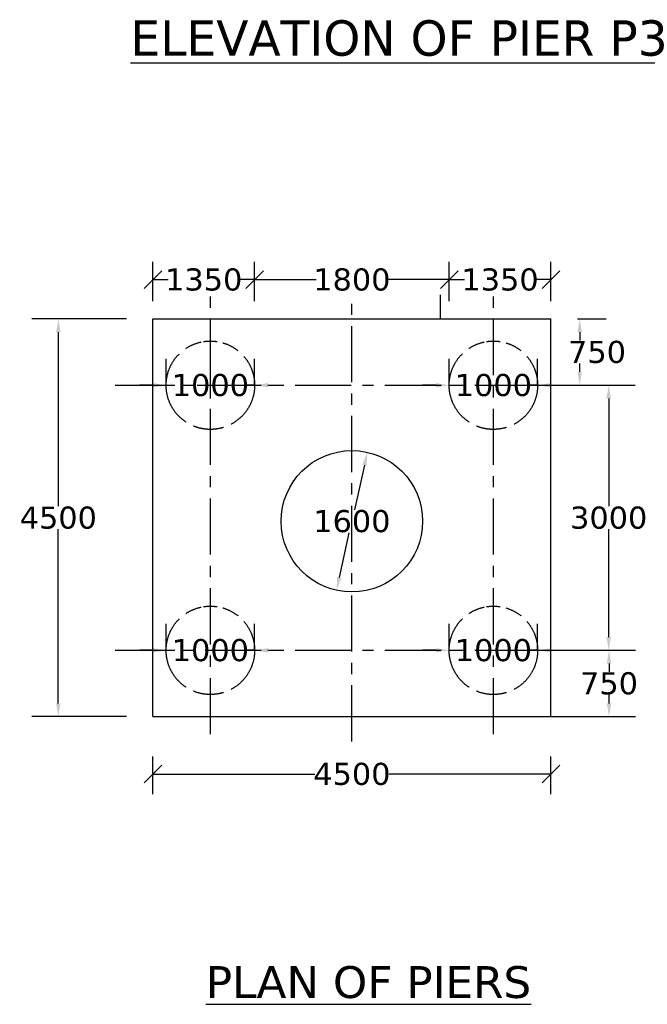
# Model space of a CAD drawing. Header units: millimetres. Extents: x -7746077780 to -3844657605, y -13315294818 to -6656873469.
# Tile 75 of 130: x -3871880774 to -3871873678, y -6657375269 to -6657364127. Entities that reach past the tile are written whole.
import ezdxf

# ---------------------------------------------------------------- set-up
doc = ezdxf.new("R2010")
doc.units = ezdxf.units.MM
doc.header["$MEASUREMENT"] = 0
doc.header["$PDMODE"] = 2
doc.linetypes.add('CENTER', pattern=[50.8, 31.75, -6.35, 6.35, -6.35])
doc.linetypes.add('DASHED2', pattern=[9.525, 6.35, -3.175])
doc.layers.add('TEX', color=6, linetype='Continuous')
doc.layers.add('TEXT', color=7, linetype='Continuous')
doc.styles.get("Standard").update_dxf_attribs({"font": 'verdana.ttf', "height": 250})
doc.dimstyles.new('Copy of ISO-25--------4', dxfattribs={"dimtxt": 200, "dimasz": 150, "dimexe": 300, "dimexo": 300, "dimgap": 0.02, "dimtad": 0, "dimtih": 1, "dimtoh": 1, "dimdec": 0, "dimlfac": 4, "dimdsep": 46, "dimtxsty": 'Standard', "dimcen": 150, "dimclrd": 1, "dimclre": 1, "dimclrt": 1, "dimadec": 0, "dimazin": 0, "dimtfac": 1, "dimtdec": 0, "dimtmove": 2, "dimatfit": 3, "dimfxl": 0, "dimarcsym": 0})
doc.dimstyles.new('ISO-25', dxfattribs={"dimtxt": 250, "dimasz": 200, "dimexe": 200, "dimexo": 200, "dimgap": 0.02, "dimtad": 0, "dimtih": 1, "dimtoh": 1, "dimdec": 0, "dimdsep": 46, "dimtxsty": 'Standard', "dimblk": 'OBLIQUE', "dimcen": 150, "dimclrd": 1, "dimclre": 1, "dimclrt": 1, "dimadec": 0, "dimazin": 0, "dimtfac": 1, "dimtdec": 0, "dimtmove": 2, "dimatfit": 3, "dimldrblk": 'OBLIQUE', "dimfxl": 0, "dimarcsym": 0})

# ---------------------------------------------------------------- blocks, each defined once
blk = doc.blocks.new('_Oblique')
at = {"color": 0, "linetype": 'ByBlock', "lineweight": -2}
blk.add_line((-0.5, -0.5), (0.5, 0.5), dxfattribs=at)
blk = doc.blocks.new('*D1168')
at = {"layer": 'Defpoints', "color": 0, "ltscale": 20, "transparency": 16777216}
for p in [(-3871874768.478238, -6657372663.884971), (-3871879268.478238, -6657373093.187685), (-3871874768.478238, -6657373093.187684)]:
    blk.add_point(p, dxfattribs=at)
at = {"layer": 'TEX', "color": 1, "lineweight": -2, "ltscale": 20, "transparency": 16777216}
for p, q in [((-3871879268.478238, -6657372893.187685), (-3871879268.478238, -6657372463.884971)), ((-3871874768.478238, -6657372893.187684), (-3871874768.478238, -6657372463.884971)), ((-3871879268.478238, -6657372663.884971), (-3871877437.907237, -6657372663.884971)), ((-3871874768.478238, -6657372663.884971), (-3871876599.049238, -6657372663.884971))]:
    blk.add_line(p, q, dxfattribs=at)
at = {"layer": 'TEX', "color": 1, "lineweight": -2, "ltscale": 20, "transparency": 16777216, "xscale": 200, "yscale": 200, "zscale": 200, "rotation": 180}
blk.add_blockref('_Oblique', (-3871879268.478238, -6657372663.884971), dxfattribs=at)
at = {"layer": 'TEX', "color": 1, "lineweight": -2, "ltscale": 20, "transparency": 16777216, "xscale": 200, "yscale": 200, "zscale": 200}
blk.add_blockref('_Oblique', (-3871874768.478238, -6657372663.884971), dxfattribs=at)
at = {"layer": 'TEX', "color": 1, "ltscale": 20, "transparency": 16777216, "insert": (-3871877018.478238, -6657372663.884971), "char_height": 250, "attachment_point": 5}
blk.add_mtext('4500', dxfattribs=at)
blk = doc.blocks.new('*D1169')
at = {"layer": 'Defpoints', "color": 0, "ltscale": 20, "transparency": 16777216}
for p in [(-3871874768.478238, -6657367068.7163), (-3871875918.478236, -6657367513.56238), (-3871874768.478238, -6657367513.562377)]:
    blk.add_point(p, dxfattribs=at)
at = {"layer": 'TEX', "color": 1, "lineweight": -2, "ltscale": 20, "transparency": 16777216}
for p, q in [((-3871875918.478236, -6657367313.56238), (-3871875918.478236, -6657366868.7163)), ((-3871874768.478238, -6657367313.562377), (-3871874768.478238, -6657366868.7163)), ((-3871875918.478236, -6657367068.7163), (-3871875746.033496, -6657367068.7163)), ((-3871874768.478238, -6657367068.7163), (-3871874940.922978, -6657367068.7163))]:
    blk.add_line(p, q, dxfattribs=at)
at = {"layer": 'TEX', "color": 1, "lineweight": -2, "ltscale": 20, "transparency": 16777216, "xscale": 200, "yscale": 200, "zscale": 200, "rotation": 180}
blk.add_blockref('_Oblique', (-3871875918.478236, -6657367068.7163), dxfattribs=at)
at = {"layer": 'TEX', "color": 1, "lineweight": -2, "ltscale": 20, "transparency": 16777216, "xscale": 200, "yscale": 200, "zscale": 200}
blk.add_blockref('_Oblique', (-3871874768.478238, -6657367068.7163), dxfattribs=at)
at = {"layer": 'TEX', "color": 1, "ltscale": 20, "transparency": 16777216, "insert": (-3871875343.478237, -6657367068.7163), "char_height": 250, "attachment_point": 5}
blk.add_mtext('1350', dxfattribs=at)
blk = doc.blocks.new('*D1170')
at = {"layer": 'Defpoints', "color": 0, "ltscale": 20, "transparency": 16777216}
for p in [(-3871878118.478238, -6657367068.7163), (-3871878118.478238, -6657367513.56238), (-3871875918.478236, -6657367513.562378)]:
    blk.add_point(p, dxfattribs=at)
at = {"layer": 'TEX', "color": 1, "lineweight": -2, "ltscale": 20, "transparency": 16777216}
for p, q in [((-3871878118.478238, -6657367313.56238), (-3871878118.478238, -6657366868.7163)), ((-3871875918.478236, -6657367313.562378), (-3871875918.478236, -6657366868.7163)), ((-3871878118.478238, -6657367068.7163), (-3871877421.033496, -6657367068.7163)), ((-3871875918.478236, -6657367068.7163), (-3871876615.922978, -6657367068.7163))]:
    blk.add_line(p, q, dxfattribs=at)
at = {"layer": 'TEX', "color": 1, "lineweight": -2, "ltscale": 20, "transparency": 16777216, "xscale": 200, "yscale": 200, "zscale": 200, "rotation": 180}
blk.add_blockref('_Oblique', (-3871878118.478238, -6657367068.7163), dxfattribs=at)
at = {"layer": 'TEX', "color": 1, "lineweight": -2, "ltscale": 20, "transparency": 16777216, "xscale": 200, "yscale": 200, "zscale": 200}
blk.add_blockref('_Oblique', (-3871875918.478236, -6657367068.7163), dxfattribs=at)
at = {"layer": 'TEX', "color": 1, "ltscale": 20, "transparency": 16777216, "insert": (-3871877018.478237, -6657367068.7163), "char_height": 250, "attachment_point": 5}
blk.add_mtext('1800', dxfattribs=at)
blk = doc.blocks.new('*D1171')
at = {"color": 1, "lineweight": -2, "ltscale": 20, "transparency": 16777216}
for p, q in [((-3871879268.478238, -6657367313.562374), (-3871879268.478238, -6657366868.7163)), ((-3871878118.478238, -6657367313.56238), (-3871878118.478238, -6657366868.7163)), ((-3871879268.478238, -6657367068.7163), (-3871879096.033496, -6657367068.7163)), ((-3871878118.478238, -6657367068.7163), (-3871878290.922979, -6657367068.7163))]:
    blk.add_line(p, q, dxfattribs=at)
at = {"layer": 'Defpoints', "color": 0, "ltscale": 20, "transparency": 16777216}
for p in [(-3871879268.478238, -6657367068.7163), (-3871879268.478238, -6657367513.562374), (-3871878118.478238, -6657367513.56238)]:
    blk.add_point(p, dxfattribs=at)
at = {"color": 1, "lineweight": -2, "ltscale": 20, "transparency": 16777216, "xscale": 200, "yscale": 200, "zscale": 200, "rotation": 180}
blk.add_blockref('_Oblique', (-3871879268.478238, -6657367068.7163), dxfattribs=at)
at = {"color": 1, "lineweight": -2, "ltscale": 20, "transparency": 16777216, "xscale": 200, "yscale": 200, "zscale": 200}
blk.add_blockref('_Oblique', (-3871878118.478238, -6657367068.7163), dxfattribs=at)
at = {"color": 1, "ltscale": 20, "transparency": 16777216, "insert": (-3871878693.478238, -6657367068.7163), "char_height": 250, "attachment_point": 5}
blk.add_mtext('1350', dxfattribs=at)
blk = doc.blocks.new('*D1172')
at = {"layer": 'Defpoints', "color": 0, "ltscale": 20, "transparency": 16777216}
for p in [(-3871879118.478239, -6657368263.562371), (-3871878118.478238, -6657368263.562371), (-3871878118.478238, -6657368263.562371)]:
    blk.add_point(p, dxfattribs=at)
at = {"layer": 'TEX', "color": 1, "lineweight": -2, "ltscale": 20, "transparency": 16777216}
for p, q in [((-3871879118.478239, -6657368263.562371), (-3871879118.478239, -6657367963.562371)), ((-3871878118.478238, -6657368263.562371), (-3871878118.478238, -6657367963.562371)), ((-3871879268.478239, -6657368263.562371), (-3871879418.478239, -6657368263.562371)), ((-3871879118.478239, -6657368263.562371), (-3871879021.033497, -6657368263.562371)), ((-3871878118.478238, -6657368263.562371), (-3871878215.922979, -6657368263.562371)), ((-3871877968.478238, -6657368263.562371), (-3871877818.478238, -6657368263.562371))]:
    blk.add_line(p, q, dxfattribs=at)
at = {"layer": 'TEX', "color": 1, "ltscale": 20, "transparency": 16777216}
for points in [[(-3871879268.478239, -6657368238.562371), (-3871879268.478239, -6657368288.562371), (-3871879118.478239, -6657368263.562371)], [(-3871877968.478238, -6657368238.562371), (-3871877968.478238, -6657368288.562371), (-3871878118.478238, -6657368263.562371)]]:
    blk.add_solid(points, dxfattribs=at)
at = {"layer": 'TEX', "color": 1, "ltscale": 20, "transparency": 16777216, "insert": (-3871878618.478238, -6657368263.562371), "char_height": 250, "attachment_point": 5}
blk.add_mtext('1000', dxfattribs=at)
blk = doc.blocks.new('*D1173')
at = {"layer": 'Defpoints', "color": 0, "ltscale": 20, "transparency": 16777216}
for p in [(-3871875918.478236, -6657368263.562371), (-3871874918.478236, -6657368263.562371), (-3871874918.478236, -6657368263.562371)]:
    blk.add_point(p, dxfattribs=at)
at = {"layer": 'TEX', "color": 1, "lineweight": -2, "ltscale": 20, "transparency": 16777216}
for p, q in [((-3871875918.478236, -6657368263.562371), (-3871875918.478236, -6657367963.562371)), ((-3871874918.478236, -6657368263.562371), (-3871874918.478236, -6657367963.562371)), ((-3871876068.478236, -6657368263.562371), (-3871876218.478236, -6657368263.562371)), ((-3871875918.478236, -6657368263.562371), (-3871875821.033495, -6657368263.562371)), ((-3871874918.478236, -6657368263.562371), (-3871875015.922977, -6657368263.562371)), ((-3871874768.478236, -6657368263.562371), (-3871874618.478236, -6657368263.562371))]:
    blk.add_line(p, q, dxfattribs=at)
at = {"layer": 'TEX', "color": 1, "ltscale": 20, "transparency": 16777216}
for points in [[(-3871876068.478236, -6657368238.562371), (-3871876068.478236, -6657368288.562371), (-3871875918.478236, -6657368263.562371)], [(-3871874768.478236, -6657368238.562371), (-3871874768.478236, -6657368288.562371), (-3871874918.478236, -6657368263.562371)]]:
    blk.add_solid(points, dxfattribs=at)
at = {"layer": 'TEX', "color": 1, "ltscale": 20, "transparency": 16777216, "insert": (-3871875418.478236, -6657368263.562371), "char_height": 250, "attachment_point": 5}
blk.add_mtext('1000', dxfattribs=at)
blk = doc.blocks.new('*D1174')
at = {"layer": 'Defpoints', "color": 0, "ltscale": 20, "transparency": 16777216}
for p in [(-3871876844.120518, -6657369022.383669), (-3871877192.835963, -6657370583.920587)]:
    blk.add_point(p, dxfattribs=at)
at = {"layer": 'TEX', "color": 1, "lineweight": -2, "ltscale": 20, "transparency": 16777216}
for p, q in [((-3871876876.812591, -6657369168.777755), (-3871876989.415759, -6657369673.011241)), ((-3871877160.14389, -6657370437.526501), (-3871877047.540722, -6657369933.293015))]:
    blk.add_line(p, q, dxfattribs=at)
at = {"layer": 'TEX', "color": 1, "ltscale": 20, "transparency": 16777216}
for points in [[(-3871876901.211605, -6657369163.329076), (-3871876852.413577, -6657369174.226434), (-3871876844.120518, -6657369022.383669)], [(-3871877184.542905, -6657370432.077822), (-3871877135.744876, -6657370442.97518), (-3871877192.835963, -6657370583.920587)]]:
    blk.add_solid(points, dxfattribs=at)
at = {"layer": 'TEX', "color": 1, "ltscale": 20, "transparency": 16777216, "insert": (-3871877018.478239, -6657369803.152129), "char_height": 250, "attachment_point": 5}
blk.add_mtext('1600', dxfattribs=at)
blk = doc.blocks.new('*D1175')
at = {"layer": 'Defpoints', "color": 0, "ltscale": 20, "transparency": 16777216}
for p in [(-3871874768.478236, -6657367513.562374), (-3871875418.478236, -6657368263.562371), (-3871874442.814537, -6657368263.562371)]:
    blk.add_point(p, dxfattribs=at)
at = {"layer": 'TEX', "color": 1, "lineweight": -2, "ltscale": 20, "transparency": 16777216}
for p, q in [((-3871874468.478236, -6657367513.562374), (-3871874142.814537, -6657367513.562374)), ((-3871874442.814537, -6657367663.562374), (-3871874442.814537, -6657367758.421486)), ((-3871874442.814537, -6657368113.562371), (-3871874442.814537, -6657368018.703259)), ((-3871875118.478236, -6657368263.562371), (-3871874142.814537, -6657368263.562371))]:
    blk.add_line(p, q, dxfattribs=at)
at = {"layer": 'TEX', "color": 1, "ltscale": 20, "transparency": 16777216}
for points in [[(-3871874467.814537, -6657367663.562374), (-3871874417.814537, -6657367663.562374), (-3871874442.814537, -6657367513.562374)], [(-3871874467.814537, -6657368113.562371), (-3871874417.814537, -6657368113.562371), (-3871874442.814537, -6657368263.562371)]]:
    blk.add_solid(points, dxfattribs=at)
at = {"layer": 'TEX', "color": 1, "ltscale": 20, "transparency": 16777216, "insert": (-3871874246.645559, -6657367888.562373), "char_height": 250, "attachment_point": 5}
blk.add_mtext('750', dxfattribs=at)
blk = doc.blocks.new('*D1176')
at = {"layer": 'Defpoints', "color": 0, "ltscale": 20, "transparency": 16777216}
for p in [(-3871875418.478236, -6657368264.062371), (-3871875418.478236, -6657371263.562375), (-3871874114.844528, -6657371263.562375)]:
    blk.add_point(p, dxfattribs=at)
at = {"layer": 'TEX', "color": 1, "lineweight": -2, "ltscale": 20, "transparency": 16777216}
for p, q in [((-3871875118.478236, -6657368264.062371), (-3871873814.844528, -6657368264.062371)), ((-3871874114.844528, -6657368414.062371), (-3871874114.844528, -6657369633.587538)), ((-3871874114.844528, -6657371113.562375), (-3871874114.844528, -6657369894.037209)), ((-3871875118.478236, -6657371263.562375), (-3871873814.844528, -6657371263.562375))]:
    blk.add_line(p, q, dxfattribs=at)
at = {"layer": 'TEX', "color": 1, "ltscale": 20, "transparency": 16777216}
for points in [[(-3871874139.844528, -6657368414.062371), (-3871874089.844528, -6657368414.062371), (-3871874114.844528, -6657368264.062371)], [(-3871874139.844528, -6657371113.562375), (-3871874089.844528, -6657371113.562375), (-3871874114.844528, -6657371263.562375)]]:
    blk.add_solid(points, dxfattribs=at)
at = {"layer": 'TEX', "color": 1, "ltscale": 20, "transparency": 16777216, "insert": (-3871874114.844527, -6657369763.812374), "char_height": 250, "attachment_point": 5}
blk.add_mtext('3000', dxfattribs=at)
blk = doc.blocks.new('*D1177')
at = {"layer": 'Defpoints', "color": 0, "ltscale": 20, "transparency": 16777216}
for p in [(-3871875418.478236, -6657371263.562375), (-3871875418.478236, -6657372013.562373), (-3871874111.16636, -6657372013.562373)]:
    blk.add_point(p, dxfattribs=at)
at = {"layer": 'TEX', "color": 1, "lineweight": -2, "ltscale": 20, "transparency": 16777216}
for p, q in [((-3871875118.478236, -6657371263.562375), (-3871873811.16636, -6657371263.562375)), ((-3871874111.16636, -6657371413.562375), (-3871874111.16636, -6657371508.421488)), ((-3871874111.16636, -6657371863.562373), (-3871874111.16636, -6657371768.70326)), ((-3871875118.478236, -6657372013.562373), (-3871873811.16636, -6657372013.562373))]:
    blk.add_line(p, q, dxfattribs=at)
at = {"layer": 'TEX', "color": 1, "ltscale": 20, "transparency": 16777216}
for points in [[(-3871874136.16636, -6657371413.562375), (-3871874086.16636, -6657371413.562375), (-3871874111.16636, -6657371263.562375)], [(-3871874136.16636, -6657371863.562373), (-3871874086.16636, -6657371863.562373), (-3871874111.16636, -6657372013.562373)]]:
    blk.add_solid(points, dxfattribs=at)
at = {"layer": 'TEX', "color": 1, "ltscale": 20, "transparency": 16777216, "insert": (-3871874111.166359, -6657371638.562375), "char_height": 250, "attachment_point": 5}
blk.add_mtext('750', dxfattribs=at)
blk = doc.blocks.new('*D1178')
at = {"layer": 'Defpoints', "color": 0, "ltscale": 20, "transparency": 16777216}
for p in [(-3871879268.478238, -6657367513.562374), (-3871880337.998809, -6657372013.562375), (-3871879268.478239, -6657372013.562375)]:
    blk.add_point(p, dxfattribs=at)
at = {"layer": 'TEX', "color": 1, "lineweight": -2, "ltscale": 20, "transparency": 16777216}
for p, q in [((-3871879568.478238, -6657367513.562374), (-3871880637.998809, -6657367513.562374)), ((-3871880337.998809, -6657367663.562374), (-3871880337.998809, -6657369633.421489)), ((-3871880337.998809, -6657371863.562375), (-3871880337.998809, -6657369893.703261)), ((-3871879568.478239, -6657372013.562375), (-3871880637.998809, -6657372013.562375))]:
    blk.add_line(p, q, dxfattribs=at)
at = {"layer": 'TEX', "color": 1, "ltscale": 20, "transparency": 16777216}
for points in [[(-3871880362.998809, -6657367663.562374), (-3871880312.998809, -6657367663.562374), (-3871880337.998809, -6657367513.562374)], [(-3871880362.998809, -6657371863.562375), (-3871880312.998809, -6657371863.562375), (-3871880337.998809, -6657372013.562375)]]:
    blk.add_solid(points, dxfattribs=at)
at = {"layer": 'TEX', "color": 1, "ltscale": 20, "transparency": 16777216, "insert": (-3871880337.998808, -6657369763.562376), "char_height": 250, "attachment_point": 5}
blk.add_mtext('4500', dxfattribs=at)
blk = doc.blocks.new('*D1179')
at = {"layer": 'Defpoints', "color": 0, "ltscale": 20, "transparency": 16777216}
for p in [(-3871879118.478239, -6657371263.562375), (-3871878118.478238, -6657371263.562375), (-3871878118.478238, -6657371263.562375)]:
    blk.add_point(p, dxfattribs=at)
at = {"layer": 'TEX', "color": 1, "lineweight": -2, "ltscale": 20, "transparency": 16777216}
for p, q in [((-3871879118.478239, -6657371263.562375), (-3871879118.478239, -6657370963.562375)), ((-3871878118.478238, -6657371263.562375), (-3871878118.478238, -6657370963.562375)), ((-3871879268.478239, -6657371263.562375), (-3871879418.478239, -6657371263.562375)), ((-3871879118.478239, -6657371263.562375), (-3871879021.033497, -6657371263.562375)), ((-3871878118.478238, -6657371263.562375), (-3871878215.922979, -6657371263.562375)), ((-3871877968.478238, -6657371263.562375), (-3871877818.478238, -6657371263.562375))]:
    blk.add_line(p, q, dxfattribs=at)
at = {"layer": 'TEX', "color": 1, "ltscale": 20, "transparency": 16777216}
for points in [[(-3871879268.478239, -6657371238.562375), (-3871879268.478239, -6657371288.562375), (-3871879118.478239, -6657371263.562375)], [(-3871877968.478238, -6657371238.562375), (-3871877968.478238, -6657371288.562375), (-3871878118.478238, -6657371263.562375)]]:
    blk.add_solid(points, dxfattribs=at)
at = {"layer": 'TEX', "color": 1, "ltscale": 20, "transparency": 16777216, "insert": (-3871878618.478238, -6657371263.562375), "char_height": 250, "attachment_point": 5}
blk.add_mtext('1000', dxfattribs=at)
blk = doc.blocks.new('*D1180')
at = {"layer": 'Defpoints', "color": 0, "ltscale": 20, "transparency": 16777216}
for p in [(-3871875918.478236, -6657371263.562375), (-3871874918.478235, -6657371263.562375), (-3871874918.478235, -6657371263.562375)]:
    blk.add_point(p, dxfattribs=at)
at = {"layer": 'TEX', "color": 1, "lineweight": -2, "ltscale": 20, "transparency": 16777216}
for p, q in [((-3871875918.478236, -6657371263.562375), (-3871875918.478236, -6657370963.562375)), ((-3871874918.478235, -6657371263.562375), (-3871874918.478235, -6657370963.562375)), ((-3871876068.478236, -6657371263.562375), (-3871876218.478236, -6657371263.562375)), ((-3871875918.478236, -6657371263.562375), (-3871875821.033494, -6657371263.562375)), ((-3871874918.478235, -6657371263.562375), (-3871875015.922977, -6657371263.562375)), ((-3871874768.478235, -6657371263.562375), (-3871874618.478235, -6657371263.562375))]:
    blk.add_line(p, q, dxfattribs=at)
at = {"layer": 'TEX', "color": 1, "ltscale": 20, "transparency": 16777216}
for points in [[(-3871876068.478236, -6657371238.562375), (-3871876068.478236, -6657371288.562375), (-3871875918.478236, -6657371263.562375)], [(-3871874768.478235, -6657371238.562375), (-3871874768.478235, -6657371288.562375), (-3871874918.478235, -6657371263.562375)]]:
    blk.add_solid(points, dxfattribs=at)
at = {"layer": 'TEX', "color": 1, "ltscale": 20, "transparency": 16777216, "insert": (-3871875418.478236, -6657371263.562375), "char_height": 250, "attachment_point": 5}
blk.add_mtext('1000', dxfattribs=at)

msp = doc.modelspace()

# ---------------------------------------------------------------- linework, layer by layer
at = {"color": 1, "linetype": 'Continuous', "ltscale": 0.05}
msp.add_line((-3871876018.478236, -6657367513.562374), (-3871876018.478236, -6657367239.814392), dxfattribs=at)
at = {"color": 240, "linetype": 'Continuous', "ltscale": 0.05}
for p, q in [((-3871879268.478239, -6657372013.562375), (-3871879268.478238, -6657367513.562374)), ((-3871879268.478238, -6657367513.562374), (-3871874768.478238, -6657367513.562374)), ((-3871874768.478241, -6657372013.562373), (-3871874768.478236, -6657367513.562374))]:
    msp.add_line(p, q, dxfattribs=at)
at = {"color": 240, "linetype": 'DASHED2', "ltscale": 30}
for centre in [(-3871878618.478239, -6657368263.562371), (-3871875418.478236, -6657368263.562371), (-3871878618.478239, -6657371263.562375), (-3871875418.478236, -6657371263.562375)]:
    msp.add_circle(centre, 500, dxfattribs=at)
at = {"layer": 'TEX', "color": 4, "linetype": 'CENTER', "ltscale": 20}
for p, q in [((-3871878618.478239, -6657372211.730461), (-3871878618.478239, -6657367239.814392)), ((-3871875418.478236, -6657372211.730461), (-3871875418.478236, -6657367239.814391)), ((-3871877018.478239, -6657372293.920753), (-3871877018.478239, -6657367312.383496)), ((-3871879693.407743, -6657368263.562371), (-3871874285.185135, -6657368263.562371)), ((-3871879693.407743, -6657371263.562375), (-3871874285.185135, -6657371263.562375))]:
    msp.add_line(p, q, dxfattribs=at)
at = {"layer": 'TEX', "color": 1}
for p, q in [((-3871878618.478239, -6657368413.56237), (-3871878618.478239, -6657368113.56237)), ((-3871878768.478238, -6657368263.562371), (-3871878468.478238, -6657368263.562371))]:
    msp.add_line(p, q, dxfattribs=at)
at = {"layer": 'TEX', "color": 1, "ltscale": 20}
msp.add_line((-3871879268.478239, -6657372013.562375), (-3871874768.478241, -6657372013.562373), dxfattribs=at)
at = {"layer": 'TEX', "color": 0, "ltscale": 20}
msp.add_circle((-3871877018.478239, -6657369803.152124), 800, dxfattribs=at)

# ---------------------------------------------------------------- texts
at = {"layer": 'TEXT', "color": 191, "attachment_point": 1}
for s, insert, char_height, width in [('{\\LELEVATION OF PIER P3}', (-3871879523.59786, -6657364133.86891), 400, 15425.55361049), ('{\\LPLAN OF PIERS}', (-3871878670.048728, -6657374837.427648), 360, 10824.42797009)]:
    msp.add_mtext(s, dxfattribs=dict(at, insert=insert, char_height=char_height, width=width))

# ---------------------------------------------------------------- dimensions: what is measured, and where the dimension line sits
at = {"ltscale": 20}
dim = msp.add_linear_dim(base=(-3871879268.478238, -6657367068.7163), p1=(-3871878118.478238, -6657367513.56238), p2=(-3871879268.478238, -6657367513.562374), text='1350', dimstyle='ISO-25', dxfattribs=at)
dim.commit()
dim.dimension.update_dxf_attribs({"geometry": '*D1171', "text_midpoint": (-3871878693.478238, -6657367068.7163)})
at = {"layer": 'TEX', "color": 240, "ltscale": 20}
for base, p1, p2, text, picture, middle in [((-3871878118.478238, -6657367068.7163), (-3871875918.478236, -6657367513.562378), (-3871878118.478238, -6657367513.56238), '1800', '*D1170', (-3871877018.478237, -6657367068.7163)), ((-3871874768.478238, -6657367068.7163), (-3871875918.478236, -6657367513.56238), (-3871874768.478238, -6657367513.562377), '1350', '*D1169', (-3871875343.478237, -6657367068.7163))]:
    dim = msp.add_linear_dim(base=base, p1=p1, p2=p2, text=text, dimstyle='ISO-25', dxfattribs=at)
    dim.commit()
    dim.dimension.update_dxf_attribs({"geometry": picture, "text_midpoint": middle})
at = {"layer": 'TEX', "color": 0, "ltscale": 20}
for base, p1, p2, text, picture, middle in [((-3871880337.998809, -6657372013.562375), (-3871879268.478238, -6657367513.562374), (-3871879268.478239, -6657372013.562375), '4500', '*D1178', (-3871880337.998808, -6657369763.562376)), ((-3871874114.844528, -6657371263.562375), (-3871875418.478236, -6657368264.062371), (-3871875418.478236, -6657371263.562375), '3000', '*D1176', (-3871874114.844527, -6657369763.812374)), ((-3871874111.16636, -6657372013.562373), (-3871875418.478236, -6657371263.562375), (-3871875418.478236, -6657372013.562373), '750', '*D1177', (-3871874111.166359, -6657371638.562375))]:
    dim = msp.add_linear_dim(base=base, p1=p1, p2=p2, angle=90, text=text, dimstyle='Copy of ISO-25--------4', override={"dimtxt": 350, "dimfxl": 0.05, "dimarcsym": 2}, dxfattribs=at)
    dim.commit()
    dim.dimension.update_dxf_attribs({"geometry": picture, "text_midpoint": middle})
dim = msp.add_linear_dim(base=(-3871874442.814537, -6657368263.562371), p1=(-3871874768.478236, -6657367513.562374), p2=(-3871875418.478236, -6657368263.562371), angle=90, text='750', dimstyle='Copy of ISO-25--------4', override={"dimtxt": 350, "dimfxl": 0.05, "dimarcsym": 2}, dxfattribs=at)
dim.commit()
dim.dimension.update_dxf_attribs({"geometry": '*D1175', "text_midpoint": (-3871874246.645559, -6657367888.562373), "dimtype": 160})
at = {"layer": 'TEX', "color": 7, "ltscale": 20}
for base, p1, p2, picture, middle in [((-3871878118.478238, -6657368263.562371), (-3871879118.478239, -6657368263.562371), (-3871878118.478238, -6657368263.562371), '*D1172', (-3871878618.478238, -6657368263.562371)), ((-3871874918.478236, -6657368263.562371), (-3871875918.478236, -6657368263.562371), (-3871874918.478236, -6657368263.562371), '*D1173', (-3871875418.478236, -6657368263.562371)), ((-3871878118.478238, -6657371263.562375), (-3871879118.478239, -6657371263.562375), (-3871878118.478238, -6657371263.562375), '*D1179', (-3871878618.478238, -6657371263.562375)), ((-3871874918.478235, -6657371263.562375), (-3871875918.478236, -6657371263.562375), (-3871874918.478235, -6657371263.562375), '*D1180', (-3871875418.478236, -6657371263.562375))]:
    dim = msp.add_linear_dim(base=base, p1=p1, p2=p2, text='1000', dimstyle='Copy of ISO-25--------4', override={"dimtxt": 250, "dimlfac": 1, "dimfxl": 0.18, "dimfxlon": 1}, dxfattribs=at)
    dim.commit()
    dim.dimension.update_dxf_attribs({"geometry": picture, "text_midpoint": middle})
at = {"layer": 'TEX', "color": 0, "ltscale": 20}
dim = msp.add_diameter_dim_2p(p1=(-3871877192.835963, -6657370583.920587), p2=(-3871876844.120518, -6657369022.383669), text='1600', dimstyle='Copy of ISO-25--------4', override={"dimfxl": 0.25, "dimarcsym": 2}, dxfattribs=at)
dim.commit()
dim.dimension.update_dxf_attribs({"geometry": '*D1174', "text_midpoint": (-3871877018.478239, -6657369803.152129), "dimtype": 163})
at = {"layer": 'TEX', "color": 240, "ltscale": 20}
dim = msp.add_linear_dim(base=(-3871874768.478238, -6657372663.884971), p1=(-3871879268.478238, -6657373093.187685), p2=(-3871874768.478238, -6657373093.187684), dimstyle='ISO-25', dxfattribs=at)
dim.commit()
dim.dimension.update_dxf_attribs({"geometry": '*D1168', "text_midpoint": (-3871877018.478238, -6657372663.884971)})

doc.saveas('drawing.dxf')
